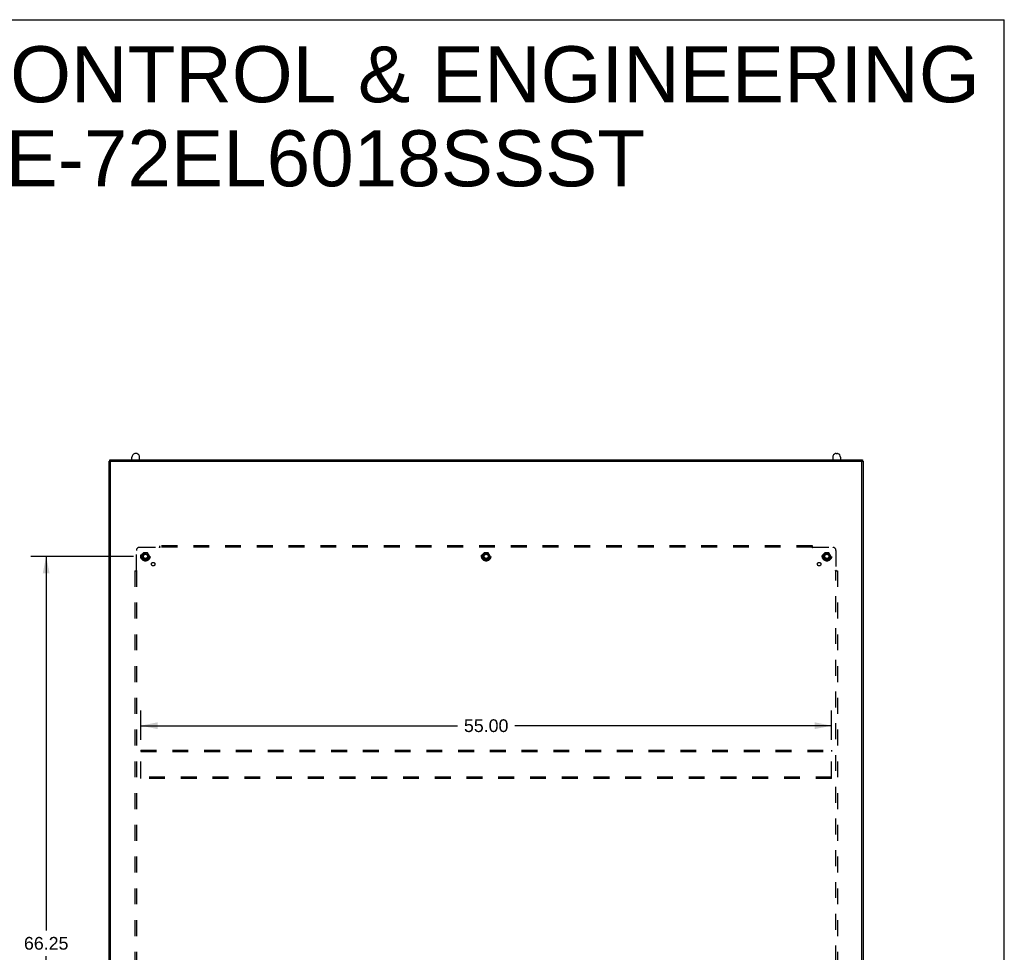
# Model space of a CAD drawing. Header units: inches. Extents: x 0 to 230, y 0 to 149.
# Tile 92 of 92: x 151 to 230, y 74 to 149. Entities that reach past the tile are written whole.
import ezdxf

# ---------------------------------------------------------------- set-up
doc = ezdxf.new("R2010")
doc.units = ezdxf.units.IN
doc.header["$LTSCALE"] = 12.635135
doc.header["$MEASUREMENT"] = 0
doc.linetypes.add('HIDDEN', pattern=[0.2, 0.1, -0.1])
doc.layers.get('0').update_dxf_attribs({"linetype": 'CONTINUOUS'})
for name, color, linetype in [('02___PRT_ALL_AXES', 7, 'CONTINUOUS'), ('DEFAULT_2', 8, 'HIDDEN'), ('DIMENSIONS', 7, 'CONTINUOUS')]:
    doc.layers.add(name, color=color, linetype=linetype)
doc.styles.get("Standard").update_dxf_attribs({"font": 'arial.ttf'})
doc.dimstyles.new('DIMSTYLE_1', dxfattribs={"dimtxt": 1.013514, "dimasz": 1.351351, "dimexe": 0.09, "dimexo": 0.07, "dimgap": 0.0375, "dimtad": 0, "dimtih": 1, "dimtoh": 1, "dimzin": 4, "dimdsep": 46, "dimtxsty": 'Standard', "dimblk": '_FILLED', "dimblk1": '_FILLED', "dimblk2": '_FILLED', "dimcen": 0.09, "dimazin": 1, "dimtfac": 1, "dimtofl": 0, "dimtmove": 0, "dimatfit": 3, "dimldrblk": '_FILLED', "dimfxl": 1, "dimtolj": 1, "dimtzin": 4, "dimarcsym": 0})

# ---------------------------------------------------------------- blocks, each defined once
blk = doc.blocks.new('_FILLED')
at = {"color": 0, "linetype": 'ByBlock'}
blk.add_solid([(0, 0), (-1, 0.2), (-1, -0.2)], dxfattribs=at)
blk = doc.blocks.new('*D2')
at = {"layer": 'DIMENSIONS', "color": 2, "linetype": 'Continuous'}
for p, q in [((160.413, 105.936), (152.244, 105.936)), ((153.46, 105.936), (153.46, 76.152)), ((153.46, 39.686), (153.46, 74.125)), ((160.413, 39.686), (152.244, 39.686))]:
    blk.add_line(p, q, dxfattribs=at)
at = {"layer": 'DIMENSIONS', "color": 2, "linetype": 'Continuous', "xscale": 1.3513513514, "yscale": 1.3513513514, "zscale": 1.3513513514}
for p, rotation in [((153.46, 105.936), 90), ((153.46, 39.686), 270)]:
    blk.add_blockref('_FILLED', p, dxfattribs=dict(at, rotation=rotation))
at = {"layer": 'DIMENSIONS', "color": 2, "linetype": 'Continuous', "insert": (153.46, 75.645), "char_height": 1.0135, "width": 3.54165, "attachment_point": 2, "line_spacing_factor": 0.9}
blk.add_mtext('66.25', dxfattribs=at)
blk = doc.blocks.new('*D7')
at = {"layer": 'DIMENSIONS', "color": 2, "linetype": 'Continuous'}
for p, q in [((160.984, 91.34), (160.984, 93.675)), ((215.984, 91.34), (215.984, 93.675)), ((160.984, 92.459), (186.206, 92.459)), ((215.984, 92.459), (190.762, 92.459))]:
    blk.add_line(p, q, dxfattribs=at)
at = {"layer": 'DIMENSIONS', "color": 2, "linetype": 'Continuous', "xscale": 1.3513513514, "yscale": 1.3513513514, "zscale": 1.3513513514, "rotation": 180}
blk.add_blockref('_FILLED', (160.984, 92.459), dxfattribs=at)
at = {"layer": 'DIMENSIONS', "color": 2, "linetype": 'Continuous', "xscale": 1.3513513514, "yscale": 1.3513513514, "zscale": 1.3513513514}
blk.add_blockref('_FILLED', (215.984, 92.459), dxfattribs=at)
at = {"layer": 'DIMENSIONS', "color": 2, "linetype": 'Continuous', "insert": (188.484, 92.966), "char_height": 1.0135, "width": 3.54165, "attachment_point": 2, "line_spacing_factor": 0.9}
blk.add_mtext('55.00', dxfattribs=at)

msp = doc.modelspace()

# ---------------------------------------------------------------- linework, layer by layer
at = {"color": 7, "linetype": 'Continuous'}
for p, q in [((0, 148.649), (229.73, 148.649)), ((229.73, 0), (229.73, 148.649)), ((160.282, 113.623), (160.282, 113.821)), ((160.632, 114.121), (160.544, 114.121)), ((160.894, 113.623), (160.894, 113.821)), ((216.074, 113.821), (216.074, 113.623)), ((216.336, 114.121), (216.424, 114.121)), ((216.686, 113.821), (216.686, 113.623)), ((158.588, 113.512), (158.484, 113.512)), ((158.536, 113.512), (158.536, 113.607)), ((158.588, 113.448), (158.588, 113.512)), ((158.596, 113.623), (218.372, 113.623)), ((218.38, 113.448), (218.38, 113.512)), ((218.38, 113.512), (218.484, 113.512)), ((218.432, 113.607), (218.432, 113.512))]:
    msp.add_line(p, q, dxfattribs=at)
at = {"color": 3, "linetype": 'Continuous'}
for p, q in [((158.484, 36.915), (158.484, 113.512)), ((158.588, 36.975), (158.588, 113.448)), ((158.596, 113.522), (218.372, 113.522)), ((218.32, 113.508), (158.648, 113.508)), ((218.38, 36.975), (218.38, 113.448)), ((218.484, 113.512), (218.484, 36.915))]:
    msp.add_line(p, q, dxfattribs=at)
at = {"color": 7, "linetype": 'Continuous'}
for points in [[(158.536, 113.607), (158.536, 113.609), (158.537, 113.61), (158.538, 113.611), (158.54, 113.613), (158.542, 113.614), (158.544, 113.615), (158.547, 113.616), (158.55, 113.617), (158.554, 113.618), (158.557, 113.619), (158.562, 113.62), (158.566, 113.621), (158.571, 113.621), (158.575, 113.622), (158.58, 113.622), (158.586, 113.623), (158.591, 113.623), (158.596, 113.623)], [(218.372, 113.623), (218.377, 113.623), (218.382, 113.623), (218.388, 113.622), (218.393, 113.622), (218.397, 113.621), (218.402, 113.621), (218.406, 113.62), (218.411, 113.619), (218.414, 113.618), (218.418, 113.617), (218.421, 113.616), (218.424, 113.615), (218.426, 113.614), (218.428, 113.613), (218.43, 113.611), (218.431, 113.61), (218.432, 113.609), (218.432, 113.607)]]:
    msp.add_lwpolyline(points, dxfattribs=at)
at = {"color": 3, "linetype": 'Continuous'}
for points in [[(158.596, 113.522), (158.591, 113.522), (158.586, 113.522), (158.58, 113.522), (158.575, 113.521), (158.571, 113.521), (158.566, 113.52), (158.562, 113.52), (158.557, 113.519), (158.554, 113.518), (158.55, 113.517), (158.547, 113.516), (158.544, 113.515), (158.542, 113.513), (158.54, 113.512)], [(218.428, 113.512), (218.426, 113.513), (218.424, 113.515), (218.421, 113.516), (218.418, 113.517), (218.414, 113.518), (218.411, 113.519), (218.406, 113.52), (218.402, 113.52), (218.397, 113.521), (218.393, 113.521), (218.388, 113.522), (218.382, 113.522), (218.377, 113.522), (218.372, 113.522)]]:
    msp.add_lwpolyline(points, dxfattribs=at)
at = {"color": 7, "linetype": 'Continuous'}
for centre, radius, start, end in [((160.588, 113.821), 0.306, 105.63034, 180), ((160.544, 113.977), 0.144, 90, 105.63034), ((160.632, 113.977), 0.144, 74.36966, 90), ((160.588, 113.821), 0.306, 0, 74.36966), ((216.38, 113.821), 0.306, 105.63034, 180), ((216.336, 113.977), 0.144, 90, 105.63034), ((216.424, 113.977), 0.144, 74.36966, 90), ((216.38, 113.821), 0.306, 0, 74.36966)]:
    msp.add_arc(centre, radius, start, end, dxfattribs=at)
at = {"color": 3, "linetype": 'Continuous'}
for centre, start, end in [((158.648, 113.448), 90, 180), ((218.32, 113.448), 0, 90)]:
    msp.add_arc(centre, 0.06, start, end, dxfattribs=at)
at = {"layer": '02___PRT_ALL_AXES', "color": 8, "linetype": 'HIDDEN'}
for centre, radius in [((161.359, 105.936), 0.372), ((161.359, 105.936), 0.356), ((161.359, 105.936), 0.25), ((161.359, 105.936), 0.183), ((188.484, 105.936), 0.372), ((188.484, 105.936), 0.356), ((188.484, 105.936), 0.25), ((188.484, 105.936), 0.183), ((215.609, 105.936), 0.372), ((215.609, 105.936), 0.356), ((215.609, 105.936), 0.25), ((215.609, 105.936), 0.183), ((161.978, 105.317), 0.141), ((214.99, 105.317), 0.141)]:
    msp.add_circle(centre, radius, dxfattribs=at)
at = {"layer": 'DEFAULT_2', "color": 8, "linetype": 'HIDDEN'}
for p, q in [((160.89, 106.654), (162.48, 106.654)), ((162.498, 106.673), (162.492, 106.667)), ((162.515, 106.614), (162.515, 106.779)), ((214.453, 106.779), (162.515, 106.779)), ((214.453, 106.654), (162.515, 106.654)), ((214.453, 106.614), (214.453, 106.779)), ((214.488, 106.654), (216.078, 106.654)), ((160.64, 104.815), (160.64, 106.404)), ((161.196, 106.208), (161.041, 105.941)), ((161.041, 105.931), (161.196, 105.663)), ((161.513, 106.213), (161.205, 106.213)), ((161.677, 105.941), (161.522, 106.208)), ((161.522, 105.663), (161.677, 105.931)), ((188.321, 106.208), (188.166, 105.941)), ((188.166, 105.931), (188.321, 105.663)), ((188.638, 106.213), (188.33, 106.213)), ((188.802, 105.941), (188.647, 106.208)), ((188.647, 105.663), (188.802, 105.931)), ((215.446, 106.208), (215.291, 105.941)), ((215.291, 105.931), (215.446, 105.663)), ((215.763, 106.213), (215.455, 106.213)), ((215.927, 105.941), (215.772, 106.208)), ((215.772, 105.663), (215.927, 105.931)), ((216.328, 106.404), (216.328, 104.815)), ((161.513, 105.658), (161.205, 105.658)), ((188.638, 105.658), (188.33, 105.658)), ((215.763, 105.658), (215.455, 105.658)), ((160.515, 104.779), (160.515, 40.842)), ((160.515, 104.779), (160.681, 104.779)), ((160.64, 104.779), (160.64, 40.842)), ((216.287, 104.779), (216.453, 104.779)), ((216.328, 40.842), (216.328, 104.779)), ((216.346, 104.796), (216.34, 104.803)), ((216.453, 104.779), (216.453, 40.842)), ((160.984, 90.498), (160.984, 90.394)), ((160.984, 90.498), (215.984, 90.498)), ((160.984, 88.352), (160.984, 90.394)), ((160.984, 90.394), (215.984, 90.394)), ((215.984, 90.498), (215.984, 90.394)), ((215.984, 88.352), (215.984, 90.394)), ((160.984, 88.248), (160.984, 88.352)), ((215.984, 88.352), (160.984, 88.352)), ((215.984, 88.248), (160.984, 88.248)), ((215.984, 88.248), (215.984, 88.352))]:
    msp.add_line(p, q, dxfattribs=at)
for points in [[(162.492, 106.667), (162.49, 106.665), (162.488, 106.663), (162.486, 106.661), (162.484, 106.659), (162.483, 106.658), (162.481, 106.656), (162.48, 106.654)], [(162.493, 106.635), (162.49, 106.64), (162.489, 106.642), (162.487, 106.644), (162.486, 106.647), (162.484, 106.649), (162.483, 106.651), (162.481, 106.653), (162.48, 106.654)], [(162.515, 106.614), (162.513, 106.614), (162.512, 106.615), (162.51, 106.616), (162.508, 106.617), (162.507, 106.618), (162.505, 106.619), (162.504, 106.62), (162.502, 106.622), (162.501, 106.624), (162.499, 106.625), (162.498, 106.627), (162.497, 106.629), (162.495, 106.631), (162.494, 106.633), (162.493, 106.635)], [(162.515, 106.693), (162.514, 106.691), (162.512, 106.689), (162.51, 106.687), (162.509, 106.685), (162.507, 106.683), (162.506, 106.681), (162.504, 106.679), (162.503, 106.678), (162.501, 106.676), (162.5, 106.675), (162.498, 106.673)], [(214.453, 106.693), (214.454, 106.691), (214.456, 106.689), (214.458, 106.687), (214.459, 106.685), (214.461, 106.683), (214.462, 106.681), (214.464, 106.679), (214.465, 106.678), (214.467, 106.676), (214.468, 106.675), (214.47, 106.673)], [(214.453, 106.614), (214.455, 106.614), (214.456, 106.615), (214.458, 106.616), (214.46, 106.617), (214.461, 106.618), (214.463, 106.619), (214.464, 106.62), (214.466, 106.622), (214.467, 106.624), (214.469, 106.625), (214.47, 106.627), (214.471, 106.629), (214.473, 106.631), (214.474, 106.633), (214.475, 106.635), (214.478, 106.64)], [(214.47, 106.673), (214.476, 106.667), (214.478, 106.665), (214.48, 106.663), (214.482, 106.661), (214.484, 106.659), (214.485, 106.658), (214.487, 106.656), (214.488, 106.654)], [(214.478, 106.64), (214.479, 106.642), (214.481, 106.644), (214.482, 106.647), (214.484, 106.649), (214.485, 106.651), (214.487, 106.653), (214.488, 106.654)], [(160.602, 104.779), (160.604, 104.781), (160.606, 104.783), (160.608, 104.784), (160.61, 104.786), (160.612, 104.787), (160.614, 104.789), (160.615, 104.79), (160.617, 104.792), (160.619, 104.793), (160.62, 104.795), (160.622, 104.796)], [(160.622, 104.796), (160.628, 104.803), (160.63, 104.805), (160.632, 104.807), (160.634, 104.808), (160.635, 104.81), (160.637, 104.812), (160.639, 104.813), (160.64, 104.815)], [(160.655, 104.805), (160.653, 104.806), (160.65, 104.807), (160.648, 104.809), (160.646, 104.81), (160.644, 104.812), (160.642, 104.813), (160.64, 104.815)], [(160.681, 104.779), (160.68, 104.781), (160.68, 104.783), (160.679, 104.785), (160.678, 104.786), (160.677, 104.788), (160.676, 104.789), (160.674, 104.791), (160.673, 104.792), (160.671, 104.794), (160.669, 104.795), (160.668, 104.797), (160.666, 104.798), (160.664, 104.799), (160.662, 104.801), (160.66, 104.802), (160.655, 104.805)], [(216.287, 104.779), (216.288, 104.781), (216.288, 104.783), (216.289, 104.785), (216.29, 104.786), (216.291, 104.788), (216.292, 104.789), (216.294, 104.791), (216.295, 104.792), (216.297, 104.794), (216.299, 104.795), (216.3, 104.797), (216.302, 104.798), (216.304, 104.799), (216.306, 104.801), (216.308, 104.802)], [(216.308, 104.802), (216.313, 104.805), (216.315, 104.806), (216.318, 104.807), (216.32, 104.809), (216.322, 104.81), (216.324, 104.812), (216.326, 104.813), (216.328, 104.815)], [(216.34, 104.803), (216.338, 104.805), (216.336, 104.807), (216.334, 104.808), (216.333, 104.81), (216.331, 104.812), (216.329, 104.813), (216.328, 104.815)], [(216.366, 104.779), (216.364, 104.781), (216.362, 104.783), (216.36, 104.784), (216.358, 104.786), (216.356, 104.787), (216.354, 104.789), (216.353, 104.79), (216.351, 104.792), (216.349, 104.793), (216.348, 104.795), (216.346, 104.796)]]:
    msp.add_lwpolyline(points, dxfattribs=at)
for centre, radius in [((161.359, 105.936), 0.318), ((161.359, 105.936), 0.204), ((161.359, 105.936), 0.183), ((161.359, 105.936), 0.183), ((161.359, 105.936), 0.166), ((188.484, 105.936), 0.318), ((188.484, 105.936), 0.204), ((188.484, 105.936), 0.183), ((188.484, 105.936), 0.183), ((188.484, 105.936), 0.166), ((215.609, 105.936), 0.318), ((215.609, 105.936), 0.204), ((215.609, 105.936), 0.183), ((215.609, 105.936), 0.183), ((215.609, 105.936), 0.166)]:
    msp.add_circle(centre, radius, dxfattribs=at)
for centre, radius, start, end in [((160.89, 106.404), 0.25, 90, 180), ((216.078, 106.404), 0.25, 0, 90), ((161.05, 105.936), 0.01, 150.01268, 209.98829), ((161.205, 106.203), 0.01, 90.01235, 149.98915), ((161.513, 106.203), 0.01, 30.01204, 89.98872), ((161.668, 105.936), 0.01, 330.01268, 29.98829), ((188.175, 105.936), 0.01, 150.01268, 209.98829), ((188.33, 106.203), 0.01, 90.01235, 149.98915), ((188.638, 106.203), 0.01, 30.01204, 89.98872), ((188.793, 105.936), 0.01, 330.01268, 29.98829), ((215.3, 105.936), 0.01, 150.01268, 209.98829), ((215.455, 106.203), 0.01, 90.01235, 149.98915), ((215.763, 106.203), 0.01, 30.01204, 89.98872), ((215.918, 105.936), 0.01, 330.01268, 29.98829), ((161.205, 105.668), 0.01, 210.01204, 269.98872), ((161.513, 105.668), 0.01, 270.01235, 329.98915), ((188.33, 105.668), 0.01, 210.01204, 269.98872), ((188.638, 105.668), 0.01, 270.01235, 329.98915), ((215.455, 105.668), 0.01, 210.01204, 269.98872), ((215.763, 105.668), 0.01, 270.01235, 329.98915)]:
    msp.add_arc(centre, radius, start, end, dxfattribs=at)

# ---------------------------------------------------------------- texts
at = {"layer": 'DIMENSIONS', "color": 2, "linetype": 'Continuous', "insert": (171.358, 146.537), "char_height": 4.45946, "width": 112.63036, "attachment_point": 2, "line_spacing_factor": 0.9}
msp.add_mtext('SAGINAW CONTROL & ENGINEERING\\PSCE-72EL6018SSST', dxfattribs=at)

# ---------------------------------------------------------------- dimensions: what is measured, and where the dimension line sits
at = {"layer": 'DIMENSIONS', "color": 2, "linetype": 'Continuous'}
dim = msp.add_linear_dim(base=(153.46, 39.686), p1=(160.483, 105.936), p2=(160.483, 39.686), angle=270, dimstyle='DIMSTYLE_1', dxfattribs=at)
dim.commit()
dim.dimension.update_dxf_attribs({"geometry": '*D2', "text_midpoint": (153.456, 75.133), "dimtype": 160})
dim = msp.add_linear_dim(base=(215.984, 92.459), p1=(160.984, 93.745), p2=(215.984, 93.745), dimstyle='DIMSTYLE_1', dxfattribs=at)
dim.commit()
dim.dimension.update_dxf_attribs({"geometry": '*D7', "text_midpoint": (188.48, 92.453), "dimtype": 160})

doc.saveas('drawing.dxf')
